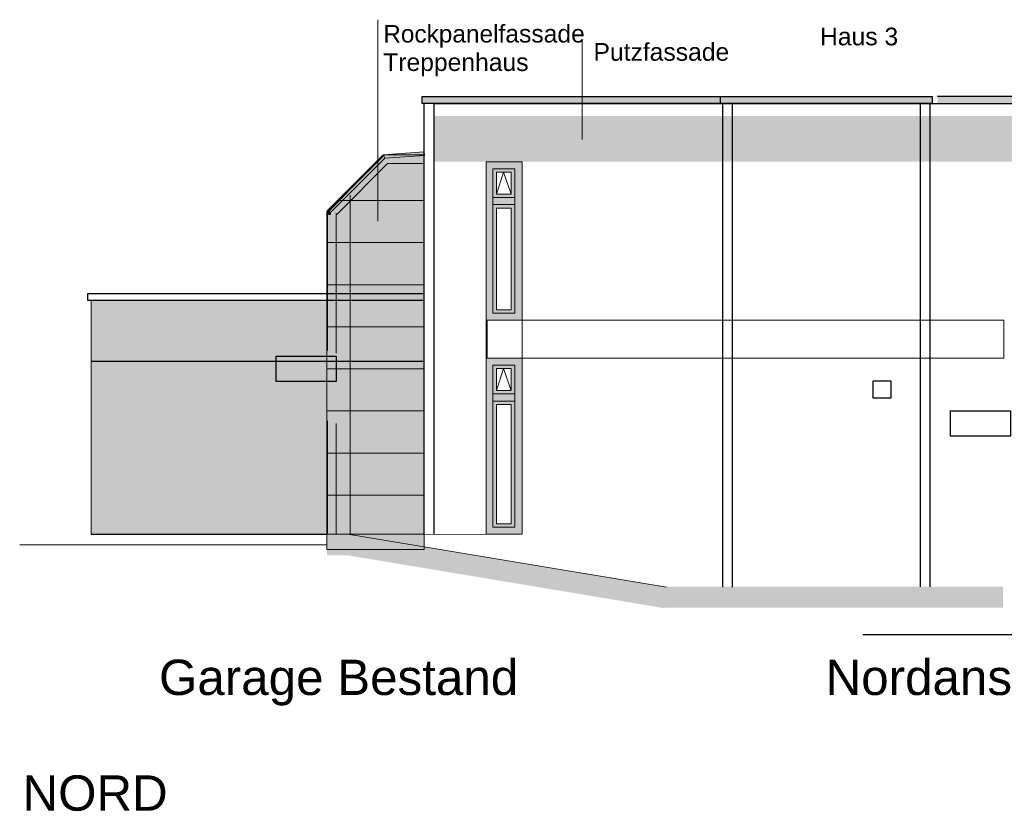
# Model space of a CAD drawing. Header units: metres. Extents: x -8.5 to 47, y -9.6 to 55.9.
# Tile 8 of 13: x -4.1 to 9.9, y 30 to 41.3. Entities that reach past the tile are written whole.
import ezdxf

# ---------------------------------------------------------------- set-up
doc = ezdxf.new("R2010")
doc.units = ezdxf.units.M
doc.set_wipeout_variables(frame=1)
doc.linetypes.add('Linienart-2', pattern=[2.999816, 1.999869, -0.999947])
for name, color, linetype in [('002AA_AA', 109, 'Continuous'), ('003ARCH_A', 7, 'Continuous'), ('003TX_TXT', 7, 'Continuous')]:
    doc.layers.add(name, color=color, linetype=linetype)
doc.layers.add('003SON_SON', color=7, linetype='Continuous', plot=False)
doc.styles.add('ARIAL', font='arial.ttf')
doc.styles.add('Arial (bold)', font='arial.ttf')
doc.styles.add('Arial Narrow', font='arial.ttf')

# ---------------------------------------------------------------- blocks, each defined once
blk = doc.blocks.new('Gruppe-5-1')
at = {"layer": '003ARCH_A', "linetype": 'Continuous', "lineweight": 0, "true_color": 0x888888}
for points in [[(-30.546, 10.293), (-30.036, 10.293), (-30.036, 7.783), (-30.546, 7.783)], [(-30.451, 10.193), (-30.141, 10.193), (-30.141, 7.883), (-30.451, 7.883)], [(-30.451, 9.781), (-30.141, 9.781), (-30.141, 9.681), (-30.451, 9.681)]]:
    blk.add_hatch(color=252, dxfattribs=at).paths.add_polyline_path(points)
at = {"layer": '003ARCH_A', "color": 7, "linetype": 'Continuous', "lineweight": 18, "flags": 128}
for points in [[(-30.546, 10.293), (-30.036, 10.293), (-30.036, 7.783), (-30.546, 7.783)], [(-30.451, 10.193), (-30.141, 10.193), (-30.141, 7.883), (-30.451, 7.883)], [(-30.451, 9.781), (-30.141, 9.781), (-30.141, 9.681), (-30.451, 9.681)], [(-30.451, 9.681), (-30.141, 9.681), (-30.141, 7.883), (-30.451, 7.883)]]:
    blk.add_lwpolyline(points, close=True, dxfattribs=at)
at = {"color": 255, "linetype": 'Continuous', "lineweight": 18}
for points in [[(-30.401, 10.143), (-30.191, 10.143), (-30.191, 9.831), (-30.401, 9.831)], [(-30.401, 9.631), (-30.191, 9.631), (-30.191, 7.932), (-30.401, 7.932)]]:
    blk.add_wipeout(points, dxfattribs=at).dxf.layer = '003ARCH_A'
at = {"layer": '003ARCH_A', "color": 7, "linetype": 'Continuous', "lineweight": 18, "flags": 128}
for points in [[(-30.401, 10.143), (-30.191, 10.143), (-30.191, 9.831), (-30.401, 9.831)], [(-30.401, 9.631), (-30.191, 9.631), (-30.191, 7.932), (-30.401, 7.932)]]:
    blk.add_lwpolyline(points, close=True, dxfattribs=at)
at = {"layer": '003ARCH_A', "color": 7, "linetype": 'Linienart-2', "lineweight": 18, "flags": 128}
blk.add_lwpolyline([(-30.401, 9.831), (-30.302, 10.143), (-30.191, 9.831)], dxfattribs=at)
blk = doc.blocks.new('Gruppe-6-1')
at = {"layer": '003ARCH_A', "linetype": 'Continuous', "lineweight": 0, "true_color": 0x888888}
for points in [[(-30.546, 13.093), (-30.036, 13.093), (-30.036, 10.833), (-30.546, 10.833)], [(-30.451, 12.993), (-30.141, 12.993), (-30.141, 10.933), (-30.451, 10.933)], [(-30.451, 12.581), (-30.141, 12.581), (-30.141, 12.481), (-30.451, 12.481)]]:
    blk.add_hatch(color=252, dxfattribs=at).paths.add_polyline_path(points)
at = {"layer": '003ARCH_A', "color": 7, "linetype": 'Continuous', "lineweight": 18, "flags": 128}
for points in [[(-30.546, 13.093), (-30.036, 13.093), (-30.036, 10.833), (-30.546, 10.833)], [(-30.451, 12.993), (-30.141, 12.993), (-30.141, 10.933), (-30.451, 10.933)], [(-30.451, 12.581), (-30.141, 12.581), (-30.141, 12.481), (-30.451, 12.481)], [(-30.451, 12.481), (-30.141, 12.481), (-30.141, 10.933), (-30.451, 10.933)]]:
    blk.add_lwpolyline(points, close=True, dxfattribs=at)
at = {"color": 255, "linetype": 'Continuous', "lineweight": 18}
for points in [[(-30.401, 12.943), (-30.191, 12.943), (-30.191, 12.631), (-30.401, 12.631)], [(-30.401, 12.431), (-30.191, 12.431), (-30.191, 10.982), (-30.401, 10.982)]]:
    blk.add_wipeout(points, dxfattribs=at).dxf.layer = '003ARCH_A'
at = {"layer": '003ARCH_A', "color": 7, "linetype": 'Continuous', "lineweight": 18, "flags": 128}
for points in [[(-30.401, 12.943), (-30.191, 12.943), (-30.191, 12.631), (-30.401, 12.631)], [(-30.401, 12.431), (-30.191, 12.431), (-30.191, 10.982), (-30.401, 10.982)]]:
    blk.add_lwpolyline(points, close=True, dxfattribs=at)
at = {"layer": '003ARCH_A', "color": 7, "linetype": 'Linienart-2', "lineweight": 18, "flags": 128}
blk.add_lwpolyline([(-30.401, 12.631), (-30.302, 12.943), (-30.191, 12.631)], dxfattribs=at)
blk = doc.blocks.new('Gruppe-66-1')
at = {"layer": '003ARCH_A', "linetype": 'Continuous', "lineweight": 0, "true_color": 0xf7eee6}
blk.add_hatch(color=7, dxfattribs=at).paths.add_polyline_path([(-32.819, 7.566), (-32.819, 12.356), (-32.015, 13.192), (-31.432, 13.233), (-31.432, 7.566), (-32.819, 7.566), (-32.819, 7.566)])
at = {"layer": '003ARCH_A', "color": 7, "linetype": 'Continuous', "lineweight": 18}
for p, q in [((-31.432, 13.233), (-32.015, 13.193)), ((-31.432, 13.233), (-31.428, 13.183)), ((-32.015, 13.193), (-32.819, 12.389)), ((-31.993, 13.144), (-32.769, 12.368)), ((-32.015, 13.193), (-31.993, 13.144)), ((-32.015, 13.193), (-31.993, 13.144)), ((-31.428, 13.183), (-31.993, 13.144)), ((-31.432, 12.539), (-32.669, 12.539)), ((-32.489, 12.616), (-32.489, 7.779)), ((-32.819, 12.389), (-32.769, 12.368)), ((-32.819, 12.389), (-32.819, 12.339)), ((-32.819, 12.389), (-32.769, 12.368)), ((-32.769, 12.368), (-32.769, 12.339)), ((-32.819, 12.339), (-32.769, 12.339)), ((-31.432, 11.939), (-32.819, 11.939)), ((-31.432, 11.339), (-32.819, 11.339)), ((-31.432, 10.739), (-32.819, 10.739)), ((-31.432, 10.139), (-32.819, 10.139)), ((-31.432, 9.539), (-32.819, 9.539)), ((-31.432, 8.939), (-32.819, 8.939)), ((-31.432, 8.339), (-32.819, 8.339))]:
    blk.add_line(p, q, dxfattribs=at)
at = {"layer": '003ARCH_A', "color": 7, "linetype": 'Linienart-2', "lineweight": 18}
for p, q in [((-32.813, 12.375), (-32.003, 13.186)), ((-32.681, 12.337), (-31.953, 13.066)), ((-32.003, 13.189), (-31.448, 13.189)), ((-31.953, 13.069), (-31.448, 13.069)), ((-32.808, 12.399), (-32.808, 7.777)), ((-32.688, 12.361), (-32.688, 7.777))]:
    blk.add_line(p, q, dxfattribs=at)
at = {"layer": '003ARCH_A', "color": 7, "linetype": 'Continuous', "lineweight": 18, "flags": 128}
blk.add_lwpolyline([(-32.819, 7.566), (-32.819, 12.356), (-32.015, 13.192), (-31.432, 13.233), (-31.432, 7.566), (-32.819, 7.566), (-32.819, 7.566)], dxfattribs=at)
at = {"layer": '003ARCH_A', "color": 7, "linetype": 'Continuous', "true_color": 0xf7eee6}
for points in [[(-31.432, 13.233), (-31.428, 13.183), (-32.015, 13.193), (-31.993, 13.144)], [(-32.015, 13.193), (-31.993, 13.144), (-32.819, 12.389), (-32.769, 12.368)], [(-32.819, 12.389), (-32.769, 12.368), (-32.819, 12.339), (-32.769, 12.339)]]:
    blk.add_solid(points, dxfattribs=at)

msp = doc.modelspace()

# ---------------------------------------------------------------- hatches: boundary and pattern name
at = {"layer": '003ARCH_A', "linetype": 'Continuous', "lineweight": 0}
for points in [[(5.8514, 40.1157), (1.6054, 40.1157), (1.6054, 40.2157), (5.8514, 40.2157)], [(5.8584, 40.2157), (8.8784, 40.2157), (8.8784, 40.1157), (5.8584, 40.1157)], [(8.9537, 40.1157), (16.5637, 40.1157), (16.5637, 40.2157), (8.9537, 40.2157)], [(-3.1119, 37.3054), (2.8781, 37.3054), (2.8781, 33.9757), (-3.1119, 33.9757)], [(2.5205, 37.0257), (3.0305, 37.0257), (3.0305, 36.4857), (2.5205, 36.4857)], [(2.5322, 37.0257), (9.9001, 37.0257), (9.9001, 36.4857), (2.5322, 36.4857)], [(-0.476, 36.5145), (0.3789, 36.5145), (0.3789, 36.1495), (-0.476, 36.1495)], [(8.0379, 36.1622), (8.2879, 36.1622), (8.2879, 35.9122), (8.0379, 35.9122)], [(9.1384, 35.7357), (9.9933, 35.7357), (9.9933, 35.3707), (9.1384, 35.3707)]]:
    msp.add_hatch(color=254, dxfattribs=at).paths.add_polyline_path(points)
at = {"layer": '003SON_SON', "linetype": 'Continuous', "lineweight": 0}
msp.add_hatch(color=251, dxfattribs=at).paths.add_polyline_path([(8.7105, 40.1157), (9.4222, 39.4039), (9.4222, 35.7357), (9.1384, 35.7357), (9.1384, 35.3707), (9.4222, 35.3707), (9.4222, 34.1584), (8.7222, 34.1584)])

# ---------------------------------------------------------------- linework, layer by layer
at = {"layer": '002AA_AA', "color": 7}
for p, q in [((-3.1119, 33.9757), (0.2481, 33.9757)), ((7.8894, 32.5457), (13.879, 32.5457))]:
    msp.add_line(p, q, dxfattribs=at)
at = {"layer": '003ARCH_A', "color": 7}
msp.add_line((2.8781, 36.4357), (-3.1119, 36.4357), dxfattribs=at)
at = {"layer": '003ARCH_A', "color": 7, "linetype": 'Continuous', "lineweight": 18}
msp.add_line((0.2481, 33.822), (-4.1313, 33.822), dxfattribs=at)
at = {"layer": '003ARCH_A', "color": 254, "linetype": 'Continuous', "lineweight": 9, "flags": 128}
msp.add_lwpolyline([(-3.1119, 37.3054), (2.8781, 37.3054), (2.8781, 33.9757), (-3.1119, 33.9757)], close=True, dxfattribs=at)
at = {"layer": '003ARCH_A', "color": 254, "flags": 128}
msp.add_lwpolyline([(-0.476, 36.5145), (0.3789, 36.5145), (0.3789, 36.1495), (-0.476, 36.1495)], close=True, dxfattribs=at)
at = {"layer": '003ARCH_A', "color": 254, "linetype": 'Continuous'}
for points in [[(0.2481, 33.672), (0.2481, 33.972), (0.5527, 33.672), (0.5775, 33.972)], [(5.0639, 32.9257), (5.0887, 33.2257), (9.8887, 32.9257), (9.8887, 33.2257)]]:
    msp.add_solid(points, dxfattribs=at)
at = {"layer": '003TX_TXT', "color": 7, "linetype": 'Continuous', "lineweight": 18}
msp.add_line((0.9759, 38.4353), (0.9759, 41.3102), dxfattribs=at)

# ---------------------------------------------------------------- texts
at = {"layer": '003TX_TXT', "color": 7, "attachment_point": 1}
for s, insert, char_height, line_spacing_factor, style in [('Rockpanel{\\H1.011x;fassade\\PTreppenhaus}', (1.0517, 41.2366), 0.248897, 0.968358, 'Arial Narrow'), ('Haus 3', (7.2788, 41.1967), 0.25172, 0.970891, 'Arial (bold)'), ('Putzfassade', (4.0492, 40.9767), 0.251722, 0.968358, 'Arial Narrow'), ('Garage Bestand', (-2.1452, 32.1856), 0.503443, 0.970891, 'ARIAL'), ('Nordansicht', (7.3581, 32.1856), 0.503443, 0.970891, 'ARIAL'), ('NORD', (-4.0913, 30.5362), 0.50344, 0.970891, 'ARIAL')]:
    msp.add_mtext(s, dxfattribs=dict(at, insert=insert, char_height=char_height, line_spacing_factor=line_spacing_factor, style=style))

# ---------------------------------------------------------------- next in the draw order: wipeouts: each hides what was drawn before it
at = {"color": 254}
msp.add_wipeout([(2.8781, 37.3052), (-3.1619, 37.3057), (-3.1619, 37.4057), (2.8781, 37.4057)], dxfattribs=at).dxf.layer = '003ARCH_A'

# ---------------------------------------------------------------- next in the draw order: linework, layer by layer
at = {"layer": '003ARCH_A', "color": 254, "flags": 128}
msp.add_lwpolyline([(2.8781, 37.3052), (-3.1619, 37.3057), (-3.1619, 37.4057), (2.8781, 37.4057)], dxfattribs=at)

# ---------------------------------------------------------------- next in the draw order: wipeouts: each hides what was drawn before it
at = {"color": 254, "linetype": 'Continuous', "lineweight": 5}
msp.add_wipeout([(1.6354, 40.1157), (5.8864, 40.1157), (5.8864, 33.9757), (1.6354, 33.9757)], dxfattribs=at).dxf.layer = '003ARCH_A'

# ---------------------------------------------------------------- next in the draw order: linework, layer by layer
at = {"layer": '003ARCH_A', "color": 7}
for p, q in [((1.6354, 33.9757), (1.6354, 40.1157)), ((1.7754, 33.9757), (1.7754, 40.1157))]:
    msp.add_line(p, q, dxfattribs=at)
at = {"layer": '003TX_TXT', "color": 7, "linetype": 'Continuous', "lineweight": 18}
msp.add_line((3.8889, 41.0019), (3.8889, 39.6019), dxfattribs=at)

# ---------------------------------------------------------------- next in the draw order: block references
at = {"layer": '003ARCH_A', "color": 254}
msp.add_blockref('Gruppe-66-1', (33.0669, 26.1927), dxfattribs=at)
at = {"layer": '003ARCH_A', "color": 7}
for name in ['Gruppe-6-1', 'Gruppe-5-1']:
    msp.add_blockref(name, (33.0669, 26.1927), dxfattribs=at)

# ---------------------------------------------------------------- next in the draw order: wipeouts: each hides what was drawn before it
at = {"color": 254, "linetype": 'Continuous', "lineweight": 5}
msp.add_wipeout([(5.8864, 40.1157), (8.8464, 40.1157), (8.8464, 33.9757), (5.8864, 33.9757)], dxfattribs=at).dxf.layer = '003ARCH_A'

# ---------------------------------------------------------------- next in the draw order: linework, layer by layer
at = {"layer": '003ARCH_A', "color": 7}
for p, q in [((5.8864, 40.1157), (5.8864, 33.2196)), ((6.0264, 40.1157), (6.0264, 33.2196)), ((8.7064, 40.1157), (8.7064, 33.2257))]:
    msp.add_line(p, q, dxfattribs=at)
at = {"layer": '003ARCH_A', "color": 7, "linetype": 'Continuous', "lineweight": 18}
msp.add_line((0.5775, 33.972), (5.0887, 33.2196), dxfattribs=at)
at = {"layer": '003ARCH_A', "color": 254, "flags": 128}
msp.add_lwpolyline([(5.8514, 40.1157), (1.6054, 40.1157), (1.6054, 40.2157), (5.8514, 40.2157)], dxfattribs=at)
at = {"layer": '003ARCH_A', "color": 254, "linetype": 'Continuous', "lineweight": 18, "flags": 128}
msp.add_lwpolyline([(2.5205, 37.0257), (3.0305, 37.0257), (3.0305, 36.4857), (2.5205, 36.4857)], close=True, dxfattribs=at)
at = {"layer": '003ARCH_A', "color": 254, "flags": 128}
msp.add_lwpolyline([(8.0379, 36.1622), (8.2879, 36.1622), (8.2879, 35.9122), (8.0379, 35.9122)], close=True, dxfattribs=at)
at = {"layer": '003ARCH_A', "color": 254, "linetype": 'Continuous'}
msp.add_solid([(0.5527, 33.672), (0.5775, 33.972), (5.0639, 32.9196), (5.0887, 33.2196)], dxfattribs=at)

# ---------------------------------------------------------------- next in the draw order: wipeouts: each hides what was drawn before it
at = {"color": 254, "linetype": 'Continuous', "lineweight": 5}
msp.add_wipeout([(16.5355, 39.4657), (16.5355, 40.1157), (8.8464, 40.1157), (8.8464, 33.9763), (9.9933, 33.9757), (9.9933, 37.8295), (10.7972, 38.6335), (11.3805, 38.6733), (11.3805, 39.3657), (11.355, 39.3657), (11.355, 39.4657)], dxfattribs=at).dxf.layer = '003ARCH_A'

# ---------------------------------------------------------------- next in the draw order: linework, layer by layer
at = {"layer": '003ARCH_A', "color": 7}
for p, q in [((1.7754, 40.1157), (16.4155, 40.1157)), ((8.7105, 40.1157), (16.4155, 40.1157)), ((8.8464, 40.1157), (8.8464, 33.2257))]:
    msp.add_line(p, q, dxfattribs=at)
at = {"layer": '003ARCH_A', "color": 254, "flags": 128}
for points in [[(5.8584, 40.2157), (8.8784, 40.2157), (8.8784, 40.1157), (5.8584, 40.1157)], [(9.1384, 35.7357), (9.9933, 35.7357), (9.9933, 35.3707), (9.1384, 35.3707)]]:
    msp.add_lwpolyline(points, close=True, dxfattribs=at)
msp.add_lwpolyline([(8.9537, 40.1157), (16.5637, 40.1157), (16.5637, 40.2157), (8.9537, 40.2157)], dxfattribs=at)
at = {"layer": '003ARCH_A', "color": 254, "linetype": 'Continuous', "lineweight": 18, "flags": 128}
msp.add_lwpolyline([(2.5322, 37.0257), (9.9001, 37.0257), (9.9001, 36.4857), (2.5322, 36.4857)], close=True, dxfattribs=at)
at = {"layer": '003ARCH_A', "color": 254, "linetype": 'Continuous'}
msp.add_solid([(1.7754, 39.2857), (16.4155, 39.2857), (1.7754, 39.9357), (16.4155, 39.9357)], dxfattribs=at)

doc.saveas('drawing.dxf')
